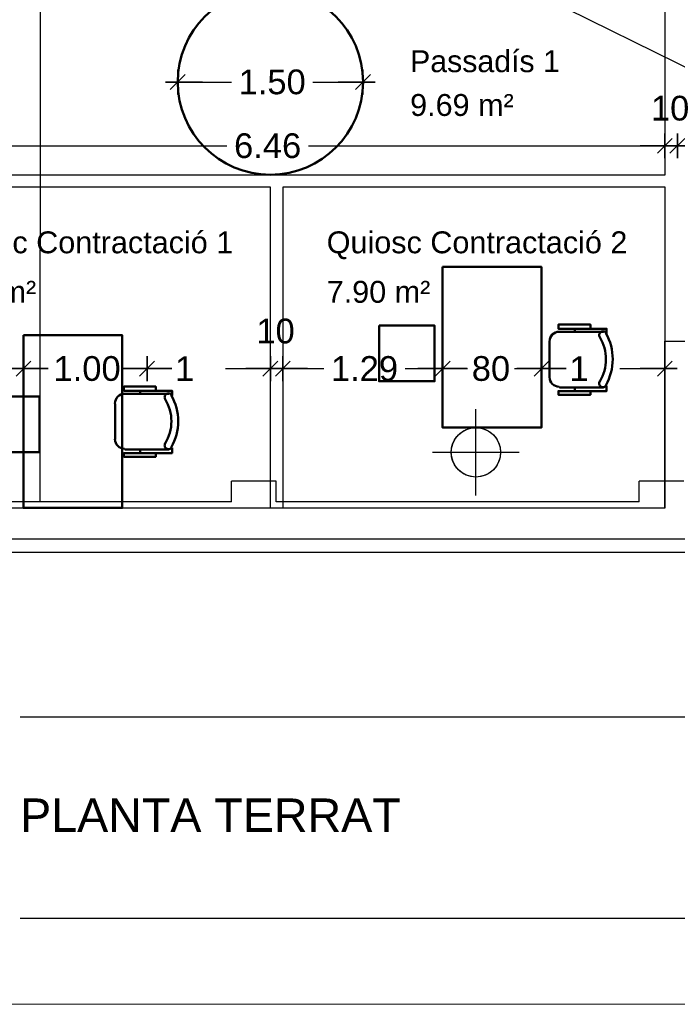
# Model space of a CAD drawing. Header units: metres. Extents: x -1 to 438, y -6 to 57.
# Tile 19 of 31: x 412.44 to 417.77, y 9.19 to 17.15. Entities that reach past the tile are written whole.
import ezdxf

# ---------------------------------------------------------------- set-up
doc = ezdxf.new("R2010")
doc.units = ezdxf.units.M
doc.header["$PDMODE"] = 65
doc.linetypes.add('CONTINUA', pattern=[0])
doc.linetypes.add('VERDECKT', pattern=[9.525, 6.35, -3.175])
for name, color, linetype, lineweight in [('PB COTES', 7, 'CONTINUA', 25), ('PB LOCALS', 7, 'CONTINUA', 25), ('PB MOBLES', 7, 'CONTINUA', 25), ('PB MURS++', 7, 'CONTINUA', 25), ('PSC MURS ACTUAL', 7, 'CONTINUA', 25)]:
    doc.layers.add(name, color=color, linetype=linetype, lineweight=lineweight)
doc.styles.add('ARIAL', font='arial.ttf')
doc.dimstyles.new('DIMSTYLE_10', dxfattribs={"dimtxt": 0.2, "dimasz": 0.2, "dimexe": 0, "dimexo": 1e-06, "dimgap": 0.1, "dimtad": 0, "dimlfac": 100, "dimrnd": 1, "dimzin": 4, "dimdsep": 46, "dimtxsty": 'ARIAL', "dimblk1": 'ALL_ML_STRICH', "dimblk2": 'ALL_ML_STRICH', "dimsah": 1, "dimcen": 0, "dimse1": 1, "dimse2": 1, "dimclrd": 2, "dimclre": 2, "dimclrt": 2, "dimadec": 0, "dimazin": 0, "dimtfac": 1, "dimtdec": 0, "dimtix": 1, "dimtmove": 2, "dimatfit": 3, "dimfxl": 0, "dimtzin": 0, "dimlwd": 0, "dimlwe": 35, "dimarcsym": 0})
doc.dimstyles.new('DIMSTYLE_11', dxfattribs={"dimtxt": 0.2, "dimasz": 0.2, "dimexe": 0, "dimexo": 1e-06, "dimgap": 0.1, "dimtad": 0, "dimlfac": 100, "dimrnd": 1, "dimzin": 4, "dimdsep": 46, "dimtxsty": 'ARIAL', "dimblk1": 'ALL_ML_STRICH', "dimblk2": 'ALL_ML_STRICH', "dimsah": 1, "dimcen": 0, "dimse1": 1, "dimse2": 1, "dimclrd": 2, "dimclre": 2, "dimclrt": 2, "dimadec": 0, "dimazin": 0, "dimtfac": 1, "dimtdec": 0, "dimtix": 1, "dimtmove": 2, "dimatfit": 3, "dimfxl": 0, "dimtzin": 0, "dimlwd": 0, "dimlwe": 35, "dimarcsym": 0})
doc.dimstyles.new('DIMSTYLE_4', dxfattribs={"dimtxt": 0.2, "dimasz": 0.2, "dimexe": 0, "dimexo": 1e-06, "dimgap": 0.1, "dimtad": 0, "dimdec": 0, "dimlfac": 100, "dimrnd": 1, "dimzin": 4, "dimdsep": 46, "dimtxsty": 'ARIAL', "dimblk1": 'ALL_ML_STRICH', "dimblk2": 'ALL_ML_STRICH', "dimsah": 1, "dimcen": 0, "dimse1": 1, "dimse2": 1, "dimclrd": 2, "dimclre": 2, "dimclrt": 2, "dimadec": 0, "dimazin": 0, "dimtfac": 1, "dimtdec": 0, "dimtix": 1, "dimtmove": 2, "dimatfit": 3, "dimfxl": 0, "dimtzin": 0, "dimlwd": 0, "dimlwe": 35, "dimarcsym": 0})
doc.dimstyles.new('DIMSTYLE_5', dxfattribs={"dimtxt": 0.2, "dimasz": 0.2, "dimexe": 0, "dimexo": 1e-06, "dimgap": 0.1, "dimtad": 0, "dimrnd": 0.01, "dimzin": 4, "dimdsep": 46, "dimtxsty": 'ARIAL', "dimblk1": 'ALL_ML_STRICH', "dimblk2": 'ALL_ML_STRICH', "dimsah": 1, "dimcen": 0, "dimse1": 1, "dimse2": 1, "dimclrd": 2, "dimclre": 2, "dimclrt": 2, "dimadec": 0, "dimazin": 0, "dimtfac": 1, "dimtdec": 0, "dimtix": 1, "dimtmove": 2, "dimatfit": 3, "dimfxl": 0, "dimtzin": 0, "dimlwd": 0, "dimlwe": 35, "dimarcsym": 0})
doc.dimstyles.new('DIMSTYLE_7', dxfattribs={"dimtxt": 0.2, "dimasz": 0.2, "dimexe": 0, "dimexo": 1e-06, "dimgap": 0.1, "dimtad": 2, "dimdec": 0, "dimlfac": 100, "dimrnd": 1, "dimzin": 4, "dimdsep": 46, "dimtxsty": 'ARIAL', "dimblk1": 'ALL_ML_STRICH', "dimblk2": 'ALL_ML_STRICH', "dimsah": 1, "dimcen": 0, "dimse1": 1, "dimse2": 1, "dimclrd": 2, "dimclre": 2, "dimclrt": 2, "dimadec": 0, "dimazin": 0, "dimtfac": 1, "dimtdec": 0, "dimtix": 1, "dimtmove": 2, "dimatfit": 3, "dimfxl": 0, "dimtvp": 1.2, "dimtzin": 0, "dimlwd": 0, "dimlwe": 35, "dimarcsym": 0})

# ---------------------------------------------------------------- blocks, each defined once
blk = doc.blocks.new('ALL_ML_STRICH')
at = {"color": 0, "linetype": 'ByBlock', "lineweight": -2}
for p, q in [((0, -0.5), (0, 0.5)), ((-1, 0), (0.5, 0)), ((-0.3, -0.3), (0.3, 0.3))]:
    blk.add_line(p, q, dxfattribs=at)
blk = doc.blocks.new('*D52')
at = {"layer": 'DEFPOINTS', "color": 2, "linetype": 'CONTINUA', "lineweight": 35, "transparency": 33554687}
for p in [(411.2064, 16.5508), (417.6664, 16.4116), (411.2064, 16.1298)]:
    blk.add_point(p, dxfattribs=at)
at = {"layer": 'PB COTES', "color": 2, "linetype": 'CONTINUA', "lineweight": -2, "transparency": 33554687}
for p, q in [((411.2064, 16.1298), (414.121, 16.1298)), ((414.781, 16.1298), (417.6664, 16.1298))]:
    blk.add_line(p, q, dxfattribs=at)
at = {"layer": 'PB COTES', "color": 2, "linetype": 'CONTINUA', "lineweight": 35, "transparency": 33554687, "xscale": 0.2, "yscale": 0.2, "zscale": 0.2, "rotation": 180}
blk.add_blockref('ALL_ML_STRICH', (411.2064, 16.1298), dxfattribs=at)
at = {"layer": 'PB COTES', "color": 2, "linetype": 'CONTINUA', "lineweight": 35, "transparency": 33554687, "xscale": 0.2, "yscale": 0.2, "zscale": 0.2}
blk.add_blockref('ALL_ML_STRICH', (417.6664, 16.1298), dxfattribs=at)
at = {"layer": 'PB COTES', "color": 2, "linetype": 'CONTINUA', "lineweight": 35, "transparency": 33554687, "insert": (414.451, 16.1298), "char_height": 0.2, "width": 0.8, "attachment_point": 5, "style": 'ARIAL'}
blk.add_mtext('\\A1;{\\A1;{6.46\\H0.132000;\\S^ ;}}', dxfattribs=at)
blk = doc.blocks.new('*D53')
at = {"layer": 'DEFPOINTS', "color": 2, "linetype": 'CONTINUA', "lineweight": 35, "transparency": 33554687}
for p in [(417.6664, 16.4116), (417.7674, 16.1927), (417.6664, 16.1298)]:
    blk.add_point(p, dxfattribs=at)
at = {"layer": 'PB COTES', "color": 2, "linetype": 'CONTINUA', "lineweight": -2, "transparency": 33554687}
blk.add_line((417.6664, 16.1298), (417.7674, 16.1298), dxfattribs=at)
at = {"layer": 'PB COTES', "color": 2, "linetype": 'CONTINUA', "lineweight": 35, "transparency": 33554687, "xscale": 0.2, "yscale": 0.2, "zscale": 0.2, "rotation": 180}
blk.add_blockref('ALL_ML_STRICH', (417.6664, 16.1298), dxfattribs=at)
at = {"layer": 'PB COTES', "color": 2, "linetype": 'CONTINUA', "lineweight": 35, "transparency": 33554687, "xscale": 0.2, "yscale": 0.2, "zscale": 0.2}
blk.add_blockref('ALL_ML_STRICH', (417.7674, 16.1298), dxfattribs=at)
at = {"layer": 'PB COTES', "color": 2, "linetype": 'CONTINUA', "lineweight": 35, "transparency": 33554687, "insert": (417.7082, 16.4332), "char_height": 0.2, "width": 0.4, "attachment_point": 5, "style": 'ARIAL'}
blk.add_mtext('\\A1;{10}', dxfattribs=at)
blk = doc.blocks.new('*D54')
at = {"layer": 'DEFPOINTS', "color": 2, "linetype": 'CONTINUA', "lineweight": 35, "transparency": 33554687}
for p in [(421.111, 16.5508), (417.7674, 16.1927), (417.7674, 16.1298)]:
    blk.add_point(p, dxfattribs=at)
at = {"layer": 'PB COTES', "color": 2, "linetype": 'CONTINUA', "lineweight": -2, "transparency": 33554687}
for p, q in [((417.7674, 16.1298), (419.1241, 16.1298)), ((419.7841, 16.1298), (421.111, 16.1298))]:
    blk.add_line(p, q, dxfattribs=at)
at = {"layer": 'PB COTES', "color": 2, "linetype": 'CONTINUA', "lineweight": 35, "transparency": 33554687, "xscale": 0.2, "yscale": 0.2, "zscale": 0.2, "rotation": 180}
blk.add_blockref('ALL_ML_STRICH', (417.7674, 16.1298), dxfattribs=at)
at = {"layer": 'PB COTES', "color": 2, "linetype": 'CONTINUA', "lineweight": 35, "transparency": 33554687, "xscale": 0.2, "yscale": 0.2, "zscale": 0.2}
blk.add_blockref('ALL_ML_STRICH', (421.111, 16.1298), dxfattribs=at)
at = {"layer": 'PB COTES', "color": 2, "linetype": 'CONTINUA', "lineweight": 35, "transparency": 33554687, "insert": (419.4541, 16.1298), "char_height": 0.2, "width": 0.8, "attachment_point": 5, "style": 'ARIAL'}
blk.add_mtext('\\A1;{\\A1;{3.34\\H0.132000;\\S^ ;}}', dxfattribs=at)
blk = doc.blocks.new('*D91')
at = {"layer": 'DEFPOINTS', "color": 2, "linetype": 'CONTINUA', "lineweight": 35, "transparency": 33554687}
for p in [(413.7233, 16.6457), (413.7233, 16.6457), (415.2224, 16.6084)]:
    blk.add_point(p, dxfattribs=at)
at = {"layer": 'PB COTES', "color": 2, "linetype": 'CONTINUA', "lineweight": -2, "transparency": 33554687}
for p, q in [((413.7233, 16.6457), (414.1576, 16.6457)), ((414.8176, 16.6457), (415.2224, 16.6457))]:
    blk.add_line(p, q, dxfattribs=at)
at = {"layer": 'PB COTES', "color": 2, "linetype": 'CONTINUA', "lineweight": 35, "transparency": 33554687, "xscale": 0.2, "yscale": 0.2, "zscale": 0.2, "rotation": 180}
blk.add_blockref('ALL_ML_STRICH', (413.7233, 16.6457), dxfattribs=at)
at = {"layer": 'PB COTES', "color": 2, "linetype": 'CONTINUA', "lineweight": 35, "transparency": 33554687, "xscale": 0.2, "yscale": 0.2, "zscale": 0.2}
blk.add_blockref('ALL_ML_STRICH', (415.2224, 16.6457), dxfattribs=at)
at = {"layer": 'PB COTES', "color": 2, "linetype": 'CONTINUA', "lineweight": 35, "transparency": 33554687, "insert": (414.4876, 16.6457), "char_height": 0.2, "width": 0.8, "attachment_point": 5, "style": 'ARIAL'}
blk.add_mtext('\\A1;{\\A1;{1.50\\H0.132000;\\S^ ;}}', dxfattribs=at)
blk = doc.blocks.new('*D143')
at = {"layer": 'DEFPOINTS', "color": 2, "linetype": 'CONTINUA', "lineweight": 35, "transparency": 33554687}
for p in [(412.4749, 14.551), (411.2064, 14.3274), (411.2064, 13.2008)]:
    blk.add_point(p, dxfattribs=at)
at = {"layer": 'PB COTES', "color": 2, "linetype": 'CONTINUA', "lineweight": -2, "transparency": 33554687}
for p, q in [((411.2064, 14.3274), (411.5251, 14.3274)), ((412.1851, 14.3274), (412.4749, 14.3274))]:
    blk.add_line(p, q, dxfattribs=at)
at = {"layer": 'PB COTES', "color": 2, "linetype": 'CONTINUA', "lineweight": 35, "transparency": 33554687, "xscale": 0.2, "yscale": 0.2, "zscale": 0.2, "rotation": 180}
blk.add_blockref('ALL_ML_STRICH', (411.2064, 14.3274), dxfattribs=at)
at = {"layer": 'PB COTES', "color": 2, "linetype": 'CONTINUA', "lineweight": 35, "transparency": 33554687, "xscale": 0.2, "yscale": 0.2, "zscale": 0.2}
blk.add_blockref('ALL_ML_STRICH', (412.4749, 14.3274), dxfattribs=at)
at = {"layer": 'PB COTES', "color": 2, "linetype": 'CONTINUA', "lineweight": 35, "transparency": 33554687, "insert": (411.8551, 14.3274), "char_height": 0.2, "width": 0.8, "attachment_point": 5, "style": 'ARIAL'}
blk.add_mtext('\\A1;{\\A1;{1.27\\H0.132000;\\S^ ;}}', dxfattribs=at)
blk = doc.blocks.new('*D144')
at = {"layer": 'DEFPOINTS', "color": 2, "linetype": 'CONTINUA', "lineweight": 35, "transparency": 33554687}
for p in [(413.475, 14.5976), (412.4749, 14.551), (412.4749, 14.3274)]:
    blk.add_point(p, dxfattribs=at)
at = {"layer": 'PB COTES', "color": 2, "linetype": 'CONTINUA', "lineweight": -2, "transparency": 33554687}
for p, q in [((412.4749, 14.3274), (412.6597, 14.3274)), ((413.3197, 14.3274), (413.475, 14.3274))]:
    blk.add_line(p, q, dxfattribs=at)
at = {"layer": 'PB COTES', "color": 2, "linetype": 'CONTINUA', "lineweight": 35, "transparency": 33554687, "xscale": 0.2, "yscale": 0.2, "zscale": 0.2, "rotation": 180}
blk.add_blockref('ALL_ML_STRICH', (412.4749, 14.3274), dxfattribs=at)
at = {"layer": 'PB COTES', "color": 2, "linetype": 'CONTINUA', "lineweight": 35, "transparency": 33554687, "xscale": 0.2, "yscale": 0.2, "zscale": 0.2}
blk.add_blockref('ALL_ML_STRICH', (413.475, 14.3274), dxfattribs=at)
at = {"layer": 'PB COTES', "color": 2, "linetype": 'CONTINUA', "lineweight": 35, "transparency": 33554687, "insert": (412.9897, 14.3274), "char_height": 0.2, "width": 0.8, "attachment_point": 5, "style": 'ARIAL'}
blk.add_mtext('\\A1;{\\A1;{1.00\\H0.132000;\\S^ ;}}', dxfattribs=at)
blk = doc.blocks.new('*D145')
at = {"layer": 'DEFPOINTS', "color": 2, "linetype": 'CONTINUA', "lineweight": 35, "transparency": 33554687}
for p in [(413.475, 14.5976), (413.475, 14.3274), (414.4733, 13.1945)]:
    blk.add_point(p, dxfattribs=at)
at = {"layer": 'PB COTES', "color": 2, "linetype": 'CONTINUA', "lineweight": -2, "transparency": 33554687}
for p, q in [((413.475, 14.3274), (413.4489, 14.3274)), ((414.1089, 14.3274), (414.4733, 14.3274))]:
    blk.add_line(p, q, dxfattribs=at)
at = {"layer": 'PB COTES', "color": 2, "linetype": 'CONTINUA', "lineweight": 35, "transparency": 33554687, "xscale": 0.2, "yscale": 0.2, "zscale": 0.2, "rotation": 180}
blk.add_blockref('ALL_ML_STRICH', (413.475, 14.3274), dxfattribs=at)
at = {"layer": 'PB COTES', "color": 2, "linetype": 'CONTINUA', "lineweight": 35, "transparency": 33554687, "xscale": 0.2, "yscale": 0.2, "zscale": 0.2}
blk.add_blockref('ALL_ML_STRICH', (414.4733, 14.3274), dxfattribs=at)
at = {"layer": 'PB COTES', "color": 2, "linetype": 'CONTINUA', "lineweight": 35, "transparency": 33554687, "insert": (413.7789, 14.3274), "char_height": 0.2, "width": 0.8, "attachment_point": 5, "style": 'ARIAL'}
blk.add_mtext('\\A1;{\\A1;{1\\H0.132000;\\S^ ;}}', dxfattribs=at)
blk = doc.blocks.new('*D146')
at = {"layer": 'DEFPOINTS', "color": 2, "linetype": 'CONTINUA', "lineweight": 35, "transparency": 33554687}
for p in [(414.4733, 14.3274), (414.4733, 13.1945), (414.5744, 13.1945)]:
    blk.add_point(p, dxfattribs=at)
at = {"layer": 'PB COTES', "color": 2, "linetype": 'CONTINUA', "lineweight": -2, "transparency": 33554687}
blk.add_line((414.4733, 14.3274), (414.5744, 14.3274), dxfattribs=at)
at = {"layer": 'PB COTES', "color": 2, "linetype": 'CONTINUA', "lineweight": 35, "transparency": 33554687, "xscale": 0.2, "yscale": 0.2, "zscale": 0.2, "rotation": 180}
blk.add_blockref('ALL_ML_STRICH', (414.4733, 14.3274), dxfattribs=at)
at = {"layer": 'PB COTES', "color": 2, "linetype": 'CONTINUA', "lineweight": 35, "transparency": 33554687, "xscale": 0.2, "yscale": 0.2, "zscale": 0.2}
blk.add_blockref('ALL_ML_STRICH', (414.5744, 14.3274), dxfattribs=at)
at = {"layer": 'PB COTES', "color": 2, "linetype": 'CONTINUA', "lineweight": 35, "transparency": 33554687, "insert": (414.5151, 14.6308), "char_height": 0.2, "width": 0.4, "attachment_point": 5, "style": 'ARIAL'}
blk.add_mtext('\\A1;{10}', dxfattribs=at)
blk = doc.blocks.new('*D147')
at = {"layer": 'DEFPOINTS', "color": 2, "linetype": 'CONTINUA', "lineweight": 35, "transparency": 33554687}
for p in [(415.867, 15.1508), (414.5744, 14.3274), (414.5744, 13.1945)]:
    blk.add_point(p, dxfattribs=at)
at = {"layer": 'PB COTES', "color": 2, "linetype": 'CONTINUA', "lineweight": -2, "transparency": 33554687}
for p, q in [((414.5744, 14.3274), (414.905, 14.3274)), ((415.565, 14.3274), (415.867, 14.3274))]:
    blk.add_line(p, q, dxfattribs=at)
at = {"layer": 'PB COTES', "color": 2, "linetype": 'CONTINUA', "lineweight": 35, "transparency": 33554687, "xscale": 0.2, "yscale": 0.2, "zscale": 0.2, "rotation": 180}
blk.add_blockref('ALL_ML_STRICH', (414.5744, 14.3274), dxfattribs=at)
at = {"layer": 'PB COTES', "color": 2, "linetype": 'CONTINUA', "lineweight": 35, "transparency": 33554687, "xscale": 0.2, "yscale": 0.2, "zscale": 0.2}
blk.add_blockref('ALL_ML_STRICH', (415.867, 14.3274), dxfattribs=at)
at = {"layer": 'PB COTES', "color": 2, "linetype": 'CONTINUA', "lineweight": 35, "transparency": 33554687, "insert": (415.235, 14.3274), "char_height": 0.2, "width": 0.8, "attachment_point": 5, "style": 'ARIAL'}
blk.add_mtext('\\A1;{\\A1;{1.29\\H0.132000;\\S^ ;}}', dxfattribs=at)
blk = doc.blocks.new('*D148')
at = {"layer": 'DEFPOINTS', "color": 2, "linetype": 'CONTINUA', "lineweight": 35, "transparency": 33554687}
for p in [(415.867, 15.1508), (416.6671, 15.1508), (415.867, 14.3274)]:
    blk.add_point(p, dxfattribs=at)
at = {"layer": 'PB COTES', "color": 2, "linetype": 'CONTINUA', "lineweight": -2, "transparency": 33554687}
for p, q in [((415.867, 14.3274), (416.0684, 14.3274)), ((416.4484, 14.3274), (416.6671, 14.3274))]:
    blk.add_line(p, q, dxfattribs=at)
at = {"layer": 'PB COTES', "color": 2, "linetype": 'CONTINUA', "lineweight": 35, "transparency": 33554687, "xscale": 0.2, "yscale": 0.2, "zscale": 0.2, "rotation": 180}
blk.add_blockref('ALL_ML_STRICH', (415.867, 14.3274), dxfattribs=at)
at = {"layer": 'PB COTES', "color": 2, "linetype": 'CONTINUA', "lineweight": 35, "transparency": 33554687, "xscale": 0.2, "yscale": 0.2, "zscale": 0.2}
blk.add_blockref('ALL_ML_STRICH', (416.6671, 14.3274), dxfattribs=at)
at = {"layer": 'PB COTES', "color": 2, "linetype": 'CONTINUA', "lineweight": 35, "transparency": 33554687, "insert": (416.2584, 14.3274), "char_height": 0.2, "width": 0.4, "attachment_point": 5, "style": 'ARIAL'}
blk.add_mtext('\\A1;{80}', dxfattribs=at)
blk = doc.blocks.new('*D149')
at = {"layer": 'DEFPOINTS', "color": 2, "linetype": 'CONTINUA', "lineweight": 35, "transparency": 33554687}
for p in [(416.6671, 15.1508), (416.6671, 14.3274), (417.6664, 13.2008)]:
    blk.add_point(p, dxfattribs=at)
at = {"layer": 'PB COTES', "color": 2, "linetype": 'CONTINUA', "lineweight": -2, "transparency": 33554687}
for p, q in [((416.6671, 14.3274), (416.6416, 14.3274)), ((417.3016, 14.3274), (417.6664, 14.3274))]:
    blk.add_line(p, q, dxfattribs=at)
at = {"layer": 'PB COTES', "color": 2, "linetype": 'CONTINUA', "lineweight": 35, "transparency": 33554687, "xscale": 0.2, "yscale": 0.2, "zscale": 0.2, "rotation": 180}
blk.add_blockref('ALL_ML_STRICH', (416.6671, 14.3274), dxfattribs=at)
at = {"layer": 'PB COTES', "color": 2, "linetype": 'CONTINUA', "lineweight": 35, "transparency": 33554687, "xscale": 0.2, "yscale": 0.2, "zscale": 0.2}
blk.add_blockref('ALL_ML_STRICH', (417.6664, 14.3274), dxfattribs=at)
at = {"layer": 'PB COTES', "color": 2, "linetype": 'CONTINUA', "lineweight": 35, "transparency": 33554687, "insert": (416.9716, 14.3274), "char_height": 0.2, "width": 0.8, "attachment_point": 5, "style": 'ARIAL'}
blk.add_mtext('\\A1;{\\A1;{1\\H0.132000;\\S^ ;}}', dxfattribs=at)

msp = doc.modelspace()

# ---------------------------------------------------------------- linework, layer by layer
at = {"layer": 'PB LOCALS', "color": 7, "linetype": 'CONTINUA', "lineweight": 25, "transparency": 33554687}
for p, q in [((417.66738, 15.89573), (417.66738, 17.39573)), ((411.20645, 15.89573), (417.66738, 15.89573)), ((414.47441, 15.79573), (411.20645, 15.79573)), ((414.47499, 13.20061), (414.47441, 15.79573)), ((417.66743, 15.79573), (414.57499, 15.79573)), ((414.57499, 15.79573), (414.57499, 13.20061)), ((417.66743, 13.20061), (417.66743, 15.79573)), ((415.96324, 13.75078), (415.98324, 13.77934)), ((415.98324, 13.77934), (416.00789, 13.80399)), ((416.00789, 13.80399), (416.03645, 13.82398)), ((416.03645, 13.82398), (416.06805, 13.83872)), ((416.06805, 13.83872), (416.10172, 13.84774)), ((416.10172, 13.84774), (416.13645, 13.85078)), ((416.13645, 13.85078), (416.17118, 13.84774)), ((416.17118, 13.84774), (416.20485, 13.83872)), ((416.20485, 13.83872), (416.23645, 13.82398)), ((416.23645, 13.82398), (416.26501, 13.80399)), ((416.26501, 13.80399), (416.28966, 13.77934)), ((416.28966, 13.77934), (416.30965, 13.75078)), ((415.93949, 13.68551), (415.94851, 13.71918)), ((415.94851, 13.71918), (415.96324, 13.75078)), ((416.30965, 13.75078), (416.32439, 13.71918)), ((416.32439, 13.71918), (416.33341, 13.68551)), ((415.93645, 13.65078), (415.93949, 13.68551)), ((415.93949, 13.61605), (415.93645, 13.65078)), ((416.33341, 13.68551), (416.33645, 13.65078)), ((416.33645, 13.65078), (416.33341, 13.61605)), ((415.94851, 13.58238), (415.93949, 13.61605)), ((415.96324, 13.55078), (415.94851, 13.58238)), ((415.98324, 13.52222), (415.96324, 13.55078)), ((416.30965, 13.55078), (416.28966, 13.52222)), ((416.32439, 13.58238), (416.30965, 13.55078)), ((416.33341, 13.61605), (416.32439, 13.58238)), ((416.00789, 13.49757), (415.98324, 13.52222)), ((416.03645, 13.47757), (416.00789, 13.49757)), ((416.06805, 13.46284), (416.03645, 13.47757)), ((416.10172, 13.45382), (416.06805, 13.46284)), ((416.20485, 13.46284), (416.17118, 13.45382)), ((416.23645, 13.47757), (416.20485, 13.46284)), ((416.26501, 13.49757), (416.23645, 13.47757)), ((416.28966, 13.52222), (416.26501, 13.49757)), ((416.13645, 13.45078), (416.10172, 13.45382)), ((416.17118, 13.45382), (416.13645, 13.45078)), ((411.20645, 13.20061), (414.47499, 13.20061)), ((414.57499, 13.20061), (417.66743, 13.20061))]:
    msp.add_line(p, q, dxfattribs=at)
at = {"layer": 'PB MOBLES', "color": 202, "linetype": 'CONTINUA', "lineweight": 50, "transparency": 33554687}
for p, q in [((417.16882, 14.62489), (416.81324, 14.62489)), ((416.936, 14.65028), (416.936, 14.62489)), ((416.73281, 14.54446), (416.73281, 14.2566)), ((413.65174, 14.12344), (413.29615, 14.12344)), ((413.41892, 14.14884), (413.41892, 14.12344)), ((416.81324, 14.17617), (417.16882, 14.17617)), ((416.936, 14.14654), (416.936, 14.17617)), ((413.21572, 14.04301), (413.21572, 13.75516)), ((413.29615, 13.67473), (413.65174, 13.67473)), ((413.41892, 13.64509), (413.41892, 13.67473))]:
    msp.add_line(p, q, dxfattribs=at)
for points in [[(415.86704, 15.15078), (415.86704, 13.85078), (416.66711, 13.85078), (416.66711, 15.15078), (415.86704, 15.15078)], [(415.35251, 14.67539), (415.80251, 14.67539), (415.80251, 14.22539), (415.35251, 14.22539), (415.35251, 14.67539)], [(412.47492, 14.59756), (412.47492, 13.20061), (413.27499, 13.20061), (413.27499, 14.59756), (412.47492, 14.59756)], [(412.15401, 14.10248), (412.60401, 14.10248), (412.60401, 13.65248), (412.15401, 13.65248), (412.15401, 14.10248)]]:
    msp.add_lwpolyline(points, close=True, dxfattribs=at)
for points in [[(417.063, 14.65028), (417.063, 14.68415), (416.80477, 14.68415), (416.80477, 14.65028), (417.19422, 14.65028), (417.19422, 14.61219)], [(416.73216, 14.54726), (416.73375, 14.56304), (416.73831, 14.57774), (416.74553, 14.59104), (416.7551, 14.60263), (416.76669, 14.6122), (416.77999, 14.61942), (416.79469, 14.62398), (416.81047, 14.62557)], [(417.13935, 14.58092), (417.13645, 14.58661), (417.13479, 14.59259), (417.13433, 14.59867), (417.13502, 14.60468), (417.13684, 14.61045), (417.13975, 14.61582), (417.1437, 14.62059), (417.14867, 14.62461), (417.15433, 14.62756), (417.16029, 14.62928), (417.16636, 14.62981), (417.17238, 14.62917), (417.17817, 14.62741), (417.18357, 14.62456), (417.18838, 14.62066), (417.19245, 14.61573)], [(416.81047, 14.18107), (416.79469, 14.18267), (416.77999, 14.18723), (416.76669, 14.19445), (416.7551, 14.20401), (416.74553, 14.2156), (416.73831, 14.22891), (416.73375, 14.24361), (416.73216, 14.25939)], [(413.54591, 14.14884), (413.54591, 14.18271), (413.28769, 14.18271), (413.28769, 14.14884), (413.67714, 14.14884), (413.67714, 14.11074)], [(417.063, 14.14654), (417.063, 14.11691), (416.80477, 14.11691), (416.80477, 14.14654), (417.19422, 14.14654), (417.19422, 14.18887)], [(417.19245, 14.19091), (417.18838, 14.18599), (417.18357, 14.18208), (417.17817, 14.17923), (417.17238, 14.17747), (417.16636, 14.17684), (417.16029, 14.17736), (417.15433, 14.17908), (417.14867, 14.18204), (417.1437, 14.18605), (417.13975, 14.19083), (417.13684, 14.19619), (417.13502, 14.20196), (417.13433, 14.20798), (417.13479, 14.21406), (417.13645, 14.22003), (417.13935, 14.22572)], [(413.21507, 14.04581), (413.21667, 14.0616), (413.22123, 14.0763), (413.22845, 14.0896), (413.23801, 14.10119), (413.2496, 14.11075), (413.2629, 14.11797), (413.2776, 14.12254), (413.29339, 14.12413)], [(413.62226, 14.07948), (413.61937, 14.08517), (413.61771, 14.09114), (413.61724, 14.09722), (413.61794, 14.10324), (413.61976, 14.10901), (413.62266, 14.11437), (413.62662, 14.11915), (413.63158, 14.12317), (413.63725, 14.12612), (413.6432, 14.12784), (413.64928, 14.12836), (413.6553, 14.12773), (413.66109, 14.12597), (413.66648, 14.12312), (413.6713, 14.11921), (413.67536, 14.11429)], [(413.29339, 13.67963), (413.2776, 13.68122), (413.2629, 13.68579), (413.2496, 13.69301), (413.23801, 13.70257), (413.22845, 13.71416), (413.22123, 13.72746), (413.21667, 13.74216), (413.21507, 13.75795)], [(413.67536, 13.68947), (413.6713, 13.68455), (413.66648, 13.68064), (413.66109, 13.67779), (413.6553, 13.67603), (413.64928, 13.67539), (413.6432, 13.67592), (413.63725, 13.67764), (413.63158, 13.68059), (413.62662, 13.68461), (413.62266, 13.68939), (413.61976, 13.69475), (413.61794, 13.70052), (413.61724, 13.70654), (413.61771, 13.71262), (413.61937, 13.71859), (413.62226, 13.72428)], [(413.54591, 13.64509), (413.54591, 13.61546), (413.28769, 13.61546), (413.28769, 13.64509), (413.67714, 13.64509), (413.67714, 13.68743)]]:
    msp.add_lwpolyline(points, dxfattribs=at)
at = {"layer": 'PB MOBLES', "color": 202, "linetype": 'VERDECKT', "lineweight": 50, "transparency": 33554687}
msp.add_circle((414.4733, 16.64573), 0.75, dxfattribs=at)
at = {"layer": 'PB MOBLES', "color": 202, "linetype": 'CONTINUA', "lineweight": 50, "transparency": 33554687}
for centre, radius, start, end in [((416.84885, 14.4034), 0.34049, 328.235247, 31.741995), ((416.8277, 14.4034), 0.41667, 329.55452, 30.426489), ((413.31061, 13.90196), 0.41667, 329.55452, 30.426489), ((413.33177, 13.90196), 0.34049, 328.235247, 31.741995)]:
    msp.add_arc(centre, radius, start, end, dxfattribs=at)
at = {"layer": 'PB MURS++', "color": 7, "linetype": 'CONTINUA', "lineweight": 25, "transparency": 33554687}
for p, q in [((417.66645, 13.20078), (417.66645, 14.55078)), ((417.66645, 14.55078), (420.79245, 14.55078)), ((416.13645, 13.30078), (416.13645, 14.00078)), ((415.78645, 13.65078), (416.48645, 13.65078)), ((411.20645, 13.20078), (417.66645, 13.20078)), ((424.28971, 12.83995), (391.14664, 12.83995))]:
    msp.add_line(p, q, dxfattribs=at)
at = {"layer": 'PB MURS++', "color": 52, "linetype": 'CONTINUA', "lineweight": 13, "transparency": 33554687}
msp.add_lwpolyline([(386.09303, 56.71384), (435.87864, 56.71384), (435.87864, 9.18581), (386.09303, 9.18581), (386.09303, 56.71384)], close=True, dxfattribs=at)
at = {"layer": 'PB MURS++', "color": 7, "linetype": 'CONTINUA', "lineweight": 25, "transparency": 33554687}
msp.add_circle((416.13645, 13.65078), 0.2, dxfattribs=at)
at = {"layer": 'PSC MURS ACTUAL', "transparency": 33554687}
for p, q in [((412.61091, 20.92868), (412.60676, 13.24959)), ((412.61091, 19.34959), (423.56282, 13.92959))]:
    msp.add_line(p, q, dxfattribs=at)
at = {"layer": 'PSC MURS ACTUAL', "color": 180, "linetype": 'CONTINUA', "transparency": 33554687}
for p, q in [((414.15874, 13.24959), (414.15874, 13.41859)), ((414.51874, 13.41859), (414.15874, 13.41859)), ((414.51874, 13.24959), (414.51874, 13.41859)), ((417.45874, 13.24959), (417.45874, 13.41859)), ((417.81874, 13.41859), (417.45874, 13.41859)), ((414.15874, 13.24959), (411.21874, 13.24959)), ((417.45874, 13.24959), (414.51874, 13.24959)), ((424.35444, 12.94959), (399.16355, 12.94959))]:
    msp.add_line(p, q, dxfattribs=at)
at = {"layer": 'PSC MURS ACTUAL', "color": 180, "transparency": 33554687}
for p, q in [((412.44775, 11.51159), (424.31773, 11.51159)), ((412.44775, 9.88267), (424.31773, 9.88267))]:
    msp.add_line(p, q, dxfattribs=at)

# ---------------------------------------------------------------- texts
at = {"layer": 'PB LOCALS', "color": 7, "linetype": 'CONTINUA', "lineweight": 25, "transparency": 33554687, "char_height": 0.1770789, "attachment_point": 7, "style": 'ARIAL'}
for s, insert, width in [('\\W0.99;Passadís 1', (415.60421, 16.72333), 1.3154089), ('\\W1.00;9.69 m²', (415.60421, 16.36917), 0.929645), ('\\W1.00;Quiosc Contractació 1', (411.73917, 15.21216), 2.5320044), ('\\W1.00;Quiosc Contractació 2', (414.92917, 15.21216), 2.5324948), ('\\W1.00;8.48 m²', (411.73917, 14.858), 0.929645), ('\\W1.00;7.90 m²', (414.92917, 14.858), 0.929645)]:
    msp.add_mtext(s, dxfattribs=dict(at, insert=insert, width=width))
at = {"layer": 'PSC MURS ACTUAL', "color": 180, "transparency": 33554687, "insert": (412.44775, 10.58072), "char_height": 0.27, "width": 3.2220908, "attachment_point": 7, "style": 'ARIAL'}
msp.add_mtext('\\W1.00;PLANTA TERRAT', dxfattribs=at)

# ---------------------------------------------------------------- dimensions: what is measured, and where the dimension line sits
at = {"layer": 'PB COTES', "color": 2, "linetype": 'CONTINUA', "lineweight": 35, "transparency": 33554687}
for base, p1, p2, dimstyle, picture, middle in [((415.22237, 16.64573), (413.7233, 16.64573), (415.22237, 16.60839), 'DIMSTYLE_5', '*D91', (414.48762, 16.64573)), ((417.66645, 16.12978), (411.20645, 16.5508), (417.66645, 16.41163), 'DIMSTYLE_5', '*D52', (414.45097, 16.12978)), ((417.76743, 16.12978), (417.66645, 16.41163), (417.76743, 16.19268), 'DIMSTYLE_7', '*D53', (417.70823, 16.43319)), ((421.11104, 16.12978), (417.76743, 16.19268), (421.11104, 16.55078), 'DIMSTYLE_5', '*D54', (419.45409, 16.12978)), ((415.86704, 14.32739), (414.57441, 13.19452), (415.86704, 15.15078), 'DIMSTYLE_5', '*D147', (415.23497, 14.32739)), ((416.66711, 14.32739), (415.86704, 15.15078), (416.66711, 15.15078), 'DIMSTYLE_4', '*D148', (416.25837, 14.32739)), ((417.66645, 14.32739), (416.66711, 15.15078), (417.66645, 13.20078), 'DIMSTYLE_11', '*D149', (416.97157, 14.32739)), ((414.57441, 14.32739), (414.4733, 13.19452), (414.57441, 13.19452), 'DIMSTYLE_7', '*D146', (414.51515, 14.6308)), ((413.47499, 14.32739), (412.47492, 14.55105), (413.47499, 14.59756), 'DIMSTYLE_5', '*D144', (412.98974, 14.32739)), ((414.4733, 14.32739), (413.47499, 14.59756), (414.4733, 13.19452), 'DIMSTYLE_10', '*D145', (413.77893, 14.32739)), ((412.47492, 14.32739), (411.20645, 13.20078), (412.47492, 14.55105), 'DIMSTYLE_5', '*D143', (411.85513, 14.32739))]:
    dim = msp.add_linear_dim(base=base, p1=p1, p2=p2, dimstyle=dimstyle, override={"dimpost": '<>', "dimclrd": 2, "dimclre": 2, "dimclrt": 2, "dimlwd": 0, "dimlwe": 35}, dxfattribs=at)
    dim.commit()
    dim.dimension.update_dxf_attribs({"geometry": picture, "text_midpoint": middle, "dimtype": 160})

doc.saveas('drawing.dxf')
